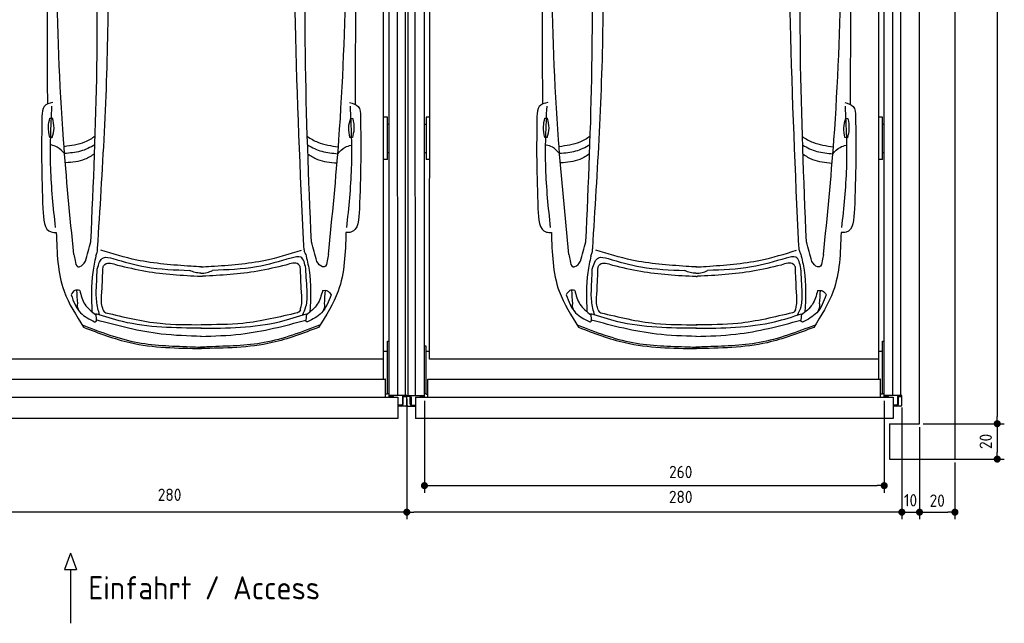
# Model space of a CAD drawing. Header units: millimetres. Extents: x 0 to 9279, y -929 to 5900.
# Tile 3 of 6: x 3711 to 9279, y -929 to 2486. Entities that reach past the tile are written whole.
import ezdxf

# ---------------------------------------------------------------- set-up
doc = ezdxf.new("R2010")
doc.units = ezdxf.units.MM
doc.layers.get('0').update_dxf_attribs({"lineweight": 25})
doc.layers.add('4', color=3, linetype='Continuous')
for name, color, linetype, lineweight in [('car', 10, 'Continuous', 25), ('Gebäude', 7, 'Continuous', 25), ('Plattform', 7, 'Continuous', 25)]:
    doc.layers.add(name, color=color, linetype=linetype, lineweight=lineweight)
doc.styles.get("Standard").update_dxf_attribs({"font": 'ISOCP.SHX'})
doc.dimstyles.new('GEN-ISO', dxfattribs={"dimscale": 20, "dimtxt": 3.5, "dimasz": 2, "dimexe": 2, "dimexo": 1, "dimgap": 1.5, "dimtad": 1, "dimdec": 1, "dimlfac": 0.1, "dimdsep": 46, "dimtxsty": 'Standard', "dimblk": 'PUNKT', "dimcen": 2, "dimclrd": 256, "dimclre": 256, "dimclrt": 2, "dimadec": 0, "dimazin": 0, "dimtp": 0.1, "dimtm": 0.1, "dimtfac": 0.71, "dimtdec": 1, "dimtmove": 2, "dimatfit": 3, "dimldrblk": 'PUNKT', "dimfxl": 2, "dimtolj": 1, "dimarcsym": 0})

# ---------------------------------------------------------------- blocks, each defined once
blk = doc.blocks.new('Car LP')
at = {"layer": 'car'}
for p, q in [((-596, 197.1), (-592.9, 161.4)), ((596.2, 196.6), (593, 160.9))]:
    blk.add_line(p, q, dxfattribs=at)
for points in [[(-855.6, 1302.8), (-840.6, 1302.8)], [(845.3, 1301.6), (858.2, 1301.3)], [(-843.2, 1194.2), (-856.2, 1194.2)], [(855.6, 1192.8), (840.6, 1193.1)]]:
    blk.add_lwpolyline(points, dxfattribs=at)
for points, knots in [([(-868.7, 3077.8), (-870.5, 2733.1), (-872.8, 2165.5), (-870.5, 1597.9), (-869.3, 1382.1)], [30.231792, 30.231792, 30.231792, 30.231792, 135.773846, 200.510428, 200.510428, 200.510428, 200.510428]), ([(871.3, 3077.8), (872.8, 2728.1), (874.7, 2162.6), (871.9, 1597.2), (870.5, 1381.4)], [30.867502, 30.867502, 30.867502, 30.867502, 135.773846, 200.510428, 200.510428, 200.510428, 200.510428]), ([(-599, 1200.5), (-618, 1187.5), (-671.8, 1156.1), (-735.1, 1147.2), (-774.8, 1141.6)], [7.448929, 7.448929, 7.448929, 7.448929, 14.333449, 26.290813, 26.290813, 26.290813, 26.290813]), ([(600.9, 1199.5), (619.6, 1186.6), (673.1, 1155.4), (736.1, 1146.6), (775.8, 1141)], [7.547649, 7.547649, 7.547649, 7.547649, 14.333449, 26.290813, 26.290813, 26.290813, 26.290813]), ([(-600.7, 1152.2), (-626.7, 1137), (-680.7, 1110.6), (-741.6, 1105.3), (-772.3, 1102.7)], [6.483065, 6.483065, 6.483065, 6.483065, 15.438065, 24.585476, 24.585476, 24.585476, 24.585476]), ([(602.5, 1151.2), (628.2, 1136.2), (682, 1110), (742.5, 1104.7), (773.2, 1102)], [6.572602, 6.572602, 6.572602, 6.572602, 15.438065, 24.585476, 24.585476, 24.585476, 24.585476]), ([(-602.5, 1102.2), (-619.9, 1089.2), (-669.4, 1058.5), (-729.8, 1053.3), (-766.6, 1050.2)], [6.800586, 6.800586, 6.800586, 6.800586, 13.265249, 24.502716, 24.502716, 24.502716, 24.502716]), ([(604.2, 1101.1), (621.3, 1088.3), (670.6, 1057.9), (730.7, 1052.7), (767.5, 1049.5)], [6.892544, 6.892544, 6.892544, 6.892544, 13.265249, 24.502716, 24.502716, 24.502716, 24.502716]), ([(2.5, 68.4), (-73.6, 70.8), (-275.5, 77.1), (-471.2, 128.2), (-592.9, 161.4)], [0, 0, 0, 0, 22.79473, 60.440533, 60.440533, 60.440533, 60.440533]), ([(-2.5, 68.4), (73.7, 70.7), (275.6, 76.9), (471.3, 127.8), (593, 160.9)], [0, 0, 0, 0, 22.79473, 60.440533, 60.440533, 60.440533, 60.440533])]:
    blk.add_open_spline(points, degree=3, knots=knots, dxfattribs=at)
for points in [[(-719.9, 532.3), (-778.3, 1181.5), (-820.9, 3097.1)], [(720.3, 531.7), (779.3, 1180.8), (823.5, 3096.4)], [(-585.2, 568.2), (-526.1, 1879.2), (-544.1, 2853.5)], [(580.3, 580), (533.3, 1839), (521.2, 2874)], [(-623.3, 604.1), (-589.3, 1585.9), (-599.3, 2816.2)], [(623.8, 603.6), (590.2, 1668.7), (601.7, 2815.7)], [(-838.9, 1391.7), (-887.1, 1369.8), (-900.4, 1312)], [(-823.5, 685.4), (-850.5, 1020.9), (-843.5, 1371.7)], [(824.1, 684.7), (851.4, 1020.2), (844.6, 1371)], [(840.1, 1391), (888.3, 1369.1), (901.5, 1311.2)], [(-900.4, 1312), (-901.9, 1064), (-894.9, 791.5)], [(-856.2, 1194.2), (-863.4, 1255.5), (-855.6, 1302.8)], [(-843.2, 1194.2), (-831.8, 1247.3), (-840.6, 1302.8)], [(845.3, 1301.6), (832.9, 1248.7), (840.6, 1193.1)], [(858.2, 1301.3), (864.3, 1239.9), (855.6, 1192.8)], [(901.5, 1311.2), (902.8, 1063.2), (895.6, 790.8)], [(-772.3, 1102.7), (-813.4, 1138.9), (-848, 1151.3)], [(773.2, 1102), (814.3, 1138.2), (849, 1150.6)], [(-894.9, 791.5), (-847.1, 659.1), (-818.8, 656.4)], [(895.6, 790.8), (847.6, 658.4), (819.4, 655.7)], [(-818.8, 656.4), (-774.8, 324.8), (-664.6, 120.2)], [(819.4, 655.7), (775.1, 324.1), (664.7, 119.6)], [(-654.1, 493.6), (-623.3, 604.1)], [(-595.3, 523.3), (-587.8, 543.7), (-585.2, 568.2)], [(591.6, 533.8), (584.1, 554.2), (581.6, 578.7)], [(654.5, 493.1), (623.8, 603.6)], [(-719.9, 532.3), (-713, 497.1), (-696.4, 462.8), (-693.2, 462.3)], [(-595.3, 523.3), (-613, 430.6), (-617.6, 208.2)], [(-587.2, 449.2), (-552.2, 513.6), (-498.3, 508.6)], [(-56.9, 464.9), (-363.2, 500.5), (-567.7, 556.5)], [(-498.3, 508.6), (-312.1, 462), (-64.5, 442)], [(57.3, 464.9), (363.6, 500.1), (568.2, 556)], [(509.6, 511.7), (312.5, 461.7), (64.9, 442)], [(592.1, 453), (563.4, 516.7), (509.6, 511.7)], [(591.6, 533.8), (610.7, 443), (615.4, 205.8)], [(720.3, 531.7), (713.4, 496.5), (696.8, 462.2), (693.6, 461.7)], [(-593.6, 310), (-587.2, 449.2)], [(-560.7, 322.7), (-554.7, 463.2)], [(-554.7, 463.2), (-544.2, 476.1), (-473.6, 472.1)], [(-473.6, 472.1), (-313.7, 437.5), (-1.1, 408.6)], [(2.5, 461.5), (-56.9, 464.9)], [(-2.1, 461.5), (57.3, 464.9)], [(480.1, 472.1), (320.2, 437.5), (7.6, 408.6)], [(561.2, 463.1), (550.6, 476.1), (480.1, 472.1)], [(567.1, 322.6), (561.2, 463.1)], [(600.2, 314.9), (592.1, 453)], [(-1.8, 426.6), (-33.2, 429.4), (-64.5, 442)], [(-1.8, 426.6), (33.6, 429.4), (64.9, 442)], [(-1.1, 408.6), (3.1, 408.4), (7.6, 408.6)], [(-735.2, 304), (-681.7, 202.3), (-602, 150.7)], [(-686.2, 328.4), (-715, 327.6), (-734.9, 304)], [(-697.9, 253.9), (-702.9, 329.9)], [(-686.5, 328.4), (-657.1, 250.4), (-595.4, 190.4)], [(-573.9, 189.9), (-583.9, 227.1), (-593.6, 310)], [(-554.8, 219.2), (-561.4, 244.9), (-560.7, 322.7)], [(561.3, 219.2), (567.8, 244.9), (567.1, 322.6)], [(574.1, 189.5), (593.3, 237.4), (600.2, 314.9)], [(686.8, 327.8), (657.4, 249.9), (595.6, 189.9)], [(735.4, 303.4), (681.9, 201.7), (602.1, 150.2)], [(686.5, 327.8), (715.3, 327), (735.2, 303.4)], [(698.2, 253.3), (703.1, 329.3)], [(2.5, 114.4), (-443.8, 152.1), (-596, 197.1)], [(-554.8, 219.2), (-548.3, 207.9), (-539.4, 202.7)], [(-539.4, 202.7), (-231, 142.5), (5.1, 134.9)], [(-2.4, 114.4), (444, 151.7), (596.2, 196.6)], [(545, 202.6), (236.6, 142.4), (0.5, 134.8)], [(561.3, 219.2), (554.7, 207.8), (545, 202.6)], [(-673.1, 133.6), (-357.4, 33.7), (-44.1, 9.4), (2.6, 7.2)], [(-664.6, 120.2), (-402, 33.5), (2.6, 0)], [(-602, 150.7), (-598.2, 151.4), (-589.8, 160.5)], [(664.7, 119.6), (402, 33.2), (-2.6, 0)], [(673.2, 133.1), (357.4, 33.4), (44.1, 9.4), (-2.5, 7.2)], [(602.1, 150.2), (598.3, 150.9), (589.9, 160)]]:
    blk.add_spline(points, degree=3, dxfattribs=at)
for points, end_tangent in [([(-693.2, 462.3), (-685.9, 463.3), (-654.1, 493.6)], (0.273409, 0.961898)), ([(693.6, 461.7), (686.3, 462.7), (654.5, 493.1)], (-0.272593, 0.96213)), ([(-690.4, 212.3), (-699.2, 247.9), (-697.9, 253.9)], (-0.033884, 0.999426)), ([(690.6, 211.7), (699.4, 247.3), (698.2, 253.3)], (0.034732, 0.999397))]:
    blk.add_spline(points, degree=3, dxfattribs=dict(at, end_tangent=end_tangent))
blk = doc.blocks.new('PUNKT')
at = {"layer": '4', "color": 0, "linetype": 'ByBlock'}
blk.add_line((-0.5, 0), (-1, 0), dxfattribs=at)
at = {"layer": '4', "color": 0, "linetype": 'ByBlock', "const_width": 0.5}
blk.add_lwpolyline([(-0.25, 0, 1), (0.25, 0, 1)], format="xyb", close=True, dxfattribs=at)
blk = doc.blocks.new('*D6')
at = {"layer": '4', "lineweight": -2, "transparency": 16777216}
for p, q in [((8700, 291.1), (8700, -340)), ((8800, 180.1), (8800, -340)), ((8660, -300), (8620, -300)), ((8700, -300), (8800, -300)), ((8840, -300), (8880, -300))]:
    blk.add_line(p, q, dxfattribs=at)
at = {"layer": 'Defpoints', "color": 0, "transparency": 16777216}
for p in [(8700, 311.1), (8800, 200.1), (8800, -300)]:
    blk.add_point(p, dxfattribs=at)
at = {"layer": '4', "lineweight": -2, "transparency": 16777216, "xscale": 40, "yscale": 40, "zscale": 40}
blk.add_blockref('PUNKT', (8700, -300), dxfattribs=at)
at = {"layer": '4', "lineweight": -2, "transparency": 16777216, "xscale": 40, "yscale": 40, "zscale": 40, "rotation": 180}
blk.add_blockref('PUNKT', (8800, -300), dxfattribs=at)
at = {"layer": '4', "color": 2, "transparency": 16777216, "insert": (8749.2, -232.9), "char_height": 70, "attachment_point": 5}
blk.add_mtext('10', dxfattribs=at)
blk = doc.blocks.new('*D7')
at = {"layer": '4', "lineweight": -2, "transparency": 16777216}
for p, q in [((5900, 340.1), (5900, -340)), ((8700, 286.1), (8700, -340)), ((8660, -300), (5940, -300))]:
    blk.add_line(p, q, dxfattribs=at)
at = {"layer": 'Defpoints', "color": 0, "transparency": 16777216}
for p in [(5900, 360.1), (8700, 306.1), (5900, -300)]:
    blk.add_point(p, dxfattribs=at)
at = {"layer": '4', "lineweight": -2, "transparency": 16777216, "xscale": 40, "yscale": 40, "zscale": 40, "rotation": 180}
blk.add_blockref('PUNKT', (5900, -300), dxfattribs=at)
at = {"layer": '4', "lineweight": -2, "transparency": 16777216, "xscale": 40, "yscale": 40, "zscale": 40}
blk.add_blockref('PUNKT', (8700, -300), dxfattribs=at)
at = {"layer": '4', "color": 2, "transparency": 16777216, "insert": (7449.2, -214.1), "char_height": 70, "attachment_point": 5}
blk.add_mtext('280', dxfattribs=at)
blk = doc.blocks.new('*D8')
at = {"layer": '4', "lineweight": -2, "transparency": 16777216}
for p, q in [((5999.7, 330.1), (5999.7, -190)), ((8600, 330.1), (8600, -190)), ((6039.7, -150), (8560, -150))]:
    blk.add_line(p, q, dxfattribs=at)
at = {"layer": 'Defpoints', "color": 0, "transparency": 16777216}
for p in [(5999.7, 350.1), (8600, 350.1), (8600, -150)]:
    blk.add_point(p, dxfattribs=at)
at = {"layer": '4', "lineweight": -2, "transparency": 16777216, "xscale": 40, "yscale": 40, "zscale": 40, "rotation": 180}
blk.add_blockref('PUNKT', (5999.7, -150), dxfattribs=at)
at = {"layer": '4', "lineweight": -2, "transparency": 16777216, "xscale": 40, "yscale": 40, "zscale": 40}
blk.add_blockref('PUNKT', (8600, -150), dxfattribs=at)
at = {"layer": '4', "color": 2, "transparency": 16777216, "insert": (7449.2, -72.7), "char_height": 70, "attachment_point": 5}
blk.add_mtext('260', dxfattribs=at)
blk = doc.blocks.new('*D9')
at = {"layer": '4', "lineweight": -2, "transparency": 16777216}
for p, q in [((8820, 5700), (9279.4, 5700)), ((9239.4, 5660), (9239.4, 240.1)), ((8820, 200.1), (9279.4, 200.1))]:
    blk.add_line(p, q, dxfattribs=at)
at = {"layer": 'Defpoints', "color": 0, "transparency": 16777216}
for p in [(8800, 5700), (8800, 200.1), (9239.4, 200.1)]:
    blk.add_point(p, dxfattribs=at)
at = {"layer": '4', "lineweight": -2, "transparency": 16777216, "xscale": 40, "yscale": 40, "zscale": 40}
for p, rotation in [((9239.4, 5700), 90), ((9239.4, 200.1), 270)]:
    blk.add_blockref('PUNKT', p, dxfattribs=dict(at, rotation=rotation))
at = {"layer": '4', "color": 2, "transparency": 16777216, "insert": (9174.4, 2950.1), "char_height": 70, "attachment_point": 5, "rotation": 90}
blk.add_mtext('550', dxfattribs=at)
blk = doc.blocks.new('*D10')
at = {"layer": '4', "lineweight": -2, "transparency": 16777216}
for p, q in [((8820, 200.1), (9279.4, 200.1)), ((9239.4, 160.1), (9239.4, 40)), ((8820, 0), (9279.4, 0))]:
    blk.add_line(p, q, dxfattribs=at)
at = {"layer": 'Defpoints', "color": 0, "transparency": 16777216}
for p in [(8800, 200.1), (8800, 0), (9239.4, 0)]:
    blk.add_point(p, dxfattribs=at)
at = {"layer": '4', "lineweight": -2, "transparency": 16777216, "xscale": 40, "yscale": 40, "zscale": 40}
for p, rotation in [((9239.4, 200.1), 90), ((9239.4, 0), 270)]:
    blk.add_blockref('PUNKT', p, dxfattribs=dict(at, rotation=rotation))
at = {"layer": '4', "color": 2, "transparency": 16777216, "insert": (9174.4, 100.1), "char_height": 70, "attachment_point": 5, "rotation": 90}
blk.add_mtext('20', dxfattribs=at)
blk = doc.blocks.new('*D12')
at = {"layer": '4', "lineweight": -2, "transparency": 16777216}
for p, q in [((8800, 180.1), (8800, -340)), ((9000, -20), (9000, -340)), ((8840, -300), (8960, -300))]:
    blk.add_line(p, q, dxfattribs=at)
at = {"layer": 'Defpoints', "color": 0, "transparency": 16777216}
for p in [(8800, 200.1), (9000, 0), (9000, -300)]:
    blk.add_point(p, dxfattribs=at)
at = {"layer": '4', "lineweight": -2, "transparency": 16777216, "xscale": 40, "yscale": 40, "zscale": 40, "rotation": 180}
blk.add_blockref('PUNKT', (8800, -300), dxfattribs=at)
at = {"layer": '4', "lineweight": -2, "transparency": 16777216, "xscale": 40, "yscale": 40, "zscale": 40}
blk.add_blockref('PUNKT', (9000, -300), dxfattribs=at)
at = {"layer": '4', "color": 2, "transparency": 16777216, "insert": (8900, -235), "char_height": 70, "attachment_point": 5}
blk.add_mtext('20', dxfattribs=at)
blk = doc.blocks.new('Gebäude_GL550_LP260')
at = {"layer": 'Gebäude'}
for p, q in [((5600, 5900), (5600, 0)), ((5400, 200), (5400, 5700)), ((5230, 200), (5230, 0)), ((5230, 200), (5400, 200)), ((5230, 0), (5600, 0))]:
    blk.add_line(p, q, dxfattribs=at)
blk = doc.blocks.new('6300_LP260_GL550')
at = {"layer": 'Plattform'}
for p, q in [((3106.9, 360.1), (3106.9, 5610.1)), ((3149.9, 360.1), (3144.9, 5610.1)), ((3199.6, 350.1), (3200, 5590.1)), ((5800, 350.1), (5800, 5610.1)), ((5848.5, 360.2), (5847.9, 5610.1)), ((5891.5, 5610.1), (5891.5, 360.1)), ((3229, 564.5), (3231, 5463.9)), ((5769, 452.1), (5769, 5463.2)), ((3200, 1895), (3210, 1895)), ((3210, 1934), (3210, 1695.7)), ((3229.5, 1934), (3210, 1934)), ((5790, 1934), (5769, 1934)), ((5790, 1695.7), (5790, 1934)), ((5790, 1895), (5800, 1895)), ((3200, 1734.2), (3210, 1734.2)), ((5790, 1734.2), (5800, 1734.2)), ((3229.4, 1695.7), (3210, 1695.7)), ((5790, 1695.7), (5769, 1695.7)), ((3210, 638.4), (3200, 638.4)), ((3210, 481.6), (3210, 638.4)), ((5790, 666.8), (5790, 667.2)), ((5790, 667.2), (5790, 667.2)), ((5790, 667.2), (5800, 667.2)), ((5790, 666.7), (5790, 666.8)), ((5790, 666.7), (5790, 666.7)), ((5790, 666.3), (5790, 666.7)), ((5790, 366.9), (5790, 666.3)), ((3229, 608), (3210, 608)), ((5769, 564.5), (3229, 564.5)), ((5790, 608), (5769, 608)), ((3210, 366.9), (3210, 481.6)), ((3218.3, 350.1), (3218, 450.2)), ((3220, 452.1), (5778, 452.1)), ((5780, 350.1), (5780, 450.2)), ((3099.9, 306.1), (3099.9, 360.1)), ((3099.9, 360.1), (3199.4, 360.1)), ((3114.4, 355.1), (3099.9, 355.1)), ((3119.4, 310.1), (3119.4, 350.1)), ((3124.4, 350.1), (3124.4, 310.1)), ((3199.6, 355.1), (3184.4, 355.1)), ((3200, 371.9), (3210, 371.9)), ((3210, 366.9), (3218, 366.9)), ((5790, 366.9), (5780, 366.9)), ((5790, 371.9), (5800, 371.9)), ((5900, 360.1), (5800, 360.1)), ((5800, 355.1), (5815, 355.1)), ((5875, 350.1), (5875, 310.1)), ((5880, 310.1), (5880, 350.1)), ((5884.7, 355.1), (5900, 355.1)), ((5900, 306.1), (5900, 360.1)), ((3105.9, 300.1), (3149.4, 300.1)), ((3129.4, 305.1), (3149.4, 305.1)), ((5870, 305.1), (5850, 305.1)), ((5894, 300.1), (5850, 300.1))]:
    blk.add_line(p, q, dxfattribs=at)
at = {"layer": 'Plattform', "color": 200}
for p, q in [((3149.4, 350.1), (5850, 350.1)), ((3149.4, 350.1), (3149.4, 230.1)), ((5850, 350.1), (5850, 230.1)), ((5850, 230.1), (3149.4, 230.1))]:
    blk.add_line(p, q, dxfattribs=at)
at = {"layer": 'Plattform'}
for centre, radius, start, end in [((3114.4, 350.1), 5, 0, 90), ((3114.4, 350.1), 10, 30, 87.3415), ((3114.4, 350.1), 10, 0, 29.9264), ((3184.4, 350.1), 10, 93.6319, 180), ((3184.4, 350.1), 5, 90, 180), ((5815, 350.1), 5, 0, 90), ((5815, 350.1), 10, 0, 86.3681), ((5885, 350.1), 10, 150.0736, 180), ((5885, 350.1), 10, 93.6319, 150), ((5885, 350.1), 5, 93.4991, 180), ((3105.9, 306.1), 6, 180, 270), ((3129.4, 310.1), 10, 180, 270), ((3129.4, 310.1), 5, 180, 270), ((5870, 310.1), 5, 270, 0), ((5870, 310.1), 10, 270, 0), ((5894, 306.1), 6, 270, 0)]:
    blk.add_arc(centre, radius, start, end, dxfattribs=at)
at = {"layer": 'Plattform', "extrusion": (0, 0, -1)}
blk.add_ellipse((3220, 450.2), major_axis=(-2, 0), ratio=0.948324, start_param=0, end_param=1.570796, dxfattribs=at)
at = {"layer": 'Plattform'}
blk.add_ellipse((5778, 450.2), major_axis=(2, 0), ratio=0.948324, start_param=0, end_param=1.570796, dxfattribs=at)
blk = doc.blocks.new('*D18')
at = {"layer": '4', "lineweight": -2, "transparency": 16777216}
for p, q in [((3099.9, 286.1), (3099.9, -340)), ((5900, 286.1), (5900, -340)), ((5860, -300), (3139.9, -300))]:
    blk.add_line(p, q, dxfattribs=at)
at = {"layer": 'Defpoints', "color": 0, "transparency": 16777216}
for p in [(3099.9, 306.1), (5900, 306.1), (3099.9, -300)]:
    blk.add_point(p, dxfattribs=at)
at = {"layer": '4', "lineweight": -2, "transparency": 16777216, "xscale": 40, "yscale": 40, "zscale": 40, "rotation": 180}
blk.add_blockref('PUNKT', (3099.9, -300), dxfattribs=at)
at = {"layer": '4', "lineweight": -2, "transparency": 16777216, "xscale": 40, "yscale": 40, "zscale": 40}
blk.add_blockref('PUNKT', (5900, -300), dxfattribs=at)
at = {"layer": '4', "color": 2, "transparency": 16777216, "insert": (4558.3, -201.8), "char_height": 70, "attachment_point": 5}
blk.add_mtext('280', dxfattribs=at)

msp = doc.modelspace()

# ---------------------------------------------------------------- linework, layer by layer
for p, q in [((3998.03, -531.46), (3963.52, -624.16)), ((3998.03, -531.46), (4032.54, -624.16)), ((3963.52, -624.16), (4032.54, -624.16)), ((3998.03, -624.16), (3998.03, -928.79))]:
    msp.add_line(p, q)

# ---------------------------------------------------------------- block references
for name, p in [('Gebäude_GL550_LP260', (3400, 0)), ('6300_LP260_GL550', (0, 0)), ('6300_LP260_GL550', (2800.03, -0.01))]:
    msp.add_blockref(name, p)
at = {"layer": 'car'}
for p in [(4736.5, 625.61), (7536.5, 625.36)]:
    msp.add_blockref('Car LP', p, dxfattribs=at)

# ---------------------------------------------------------------- texts
msp.add_text('Einfahrt / Access', height=131.25).set_placement((4098.45, -793.74))

# ---------------------------------------------------------------- dimensions: what is measured, and where the dimension line sits
at = {"layer": '4'}
for base, p1, p2, angle, picture, middle in [((9239.41, 200.11), (8800, 5700), (8800, 200.11), 90, '*D9', (9174.41, 2950.06)), ((9000, -300), (8800, 200.11), (9000, 0), 0, '*D12', (8900, -234.99)), ((9239.41, 0), (8800, 200.11), (8800, 0), 90, '*D10', (9174.4, 100.06))]:
    dim = msp.add_linear_dim(base=base, p1=p1, p2=p2, angle=angle, dimstyle='GEN-ISO', override={"dimtdec": 3, "dimtolj": 0}, dxfattribs=at)
    dim.commit()
    dim.dimension.update_dxf_attribs({"geometry": picture, "text_midpoint": middle})
for base, p1, p2, picture, middle in [((5899.97, -300), (8700, 306.11), (5899.97, 360.1), '*D7', (7449.15, -214.11)), ((8600, -150), (5999.66, 350.11), (8600, 350.11), '*D8', (7449.15, -72.73)), ((8800, -300), (8700, 311.13), (8800, 200.11), '*D6', (8749.15, -232.95))]:
    dim = msp.add_linear_dim(base=base, p1=p1, p2=p2, angle=0, dimstyle='GEN-ISO', override={"dimtdec": 3, "dimtolj": 0}, dxfattribs=at)
    dim.commit()
    dim.dimension.update_dxf_attribs({"geometry": picture, "text_midpoint": middle, "dimtype": 160})
dim = msp.add_linear_dim(base=(3099.94, -300), p1=(5899.97, 306.11), p2=(3099.94, 306.12), dimstyle='GEN-ISO', override={"dimtdec": 3, "dimtolj": 0}, dxfattribs=at)
dim.commit()
dim.dimension.update_dxf_attribs({"geometry": '*D18', "text_midpoint": (4558.32, -201.82), "dimtype": 160})

doc.saveas('drawing.dxf')
